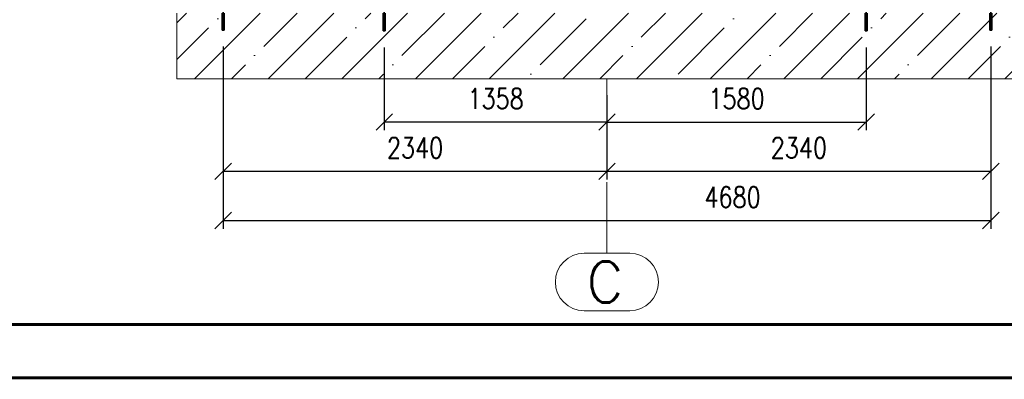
# Paper-space layout 'Layout1' of a CAD drawing. Extents: x -2 to 1083, y -36 to 422.
# Tile 9 of 69: x 249 to 369, y 0 to 44. Entities that reach past the tile are written whole.
import ezdxf
from ezdxf.enums import TextEntityAlignment as Align

# ---------------------------------------------------------------- set-up
doc = ezdxf.new("R2010")
doc.units = 0
for name, pattern in [('ACAD_ISO02W100', [15, 12, -3]), ('ACAD_ISO04W100', [30.5, 24, -3, 0.5, -3]), ('HP_01_CER_B', [8, 5, -1, 1, -1])]:
    doc.linetypes.add(name, pattern=pattern)
doc.layers.get('0').update_dxf_attribs({"linetype": 'CONTINUOUS'})
doc.layers.get('DEFPOINTS').update_dxf_attribs({"color": 132, "linetype": 'CONTINUOUS'})
doc.layers.add('RAMECEK_HP', color=251, linetype='CONTINUOUS')
for name, color, linetype, lineweight in [('SS_1.ET-HALA_TaO-RASTR', 7, 'HP_01_CER_B', 13), ('SS_BETON-ZAKLADY', 9, 'CONTINUOUS', 13), ('SS_KOTVY', 2, 'CONTINUOUS', 35), ('SS_KOTY', 3, 'CONTINUOUS', 25)]:
    doc.layers.add(name, color=color, linetype=linetype, lineweight=lineweight)
doc.styles.add('ROMANS', font='romans.shx', dxfattribs={"width": 0.8})
doc.styles.add('romans.shx', font='romans.shx', dxfattribs={"height": 5})
doc.dimstyles.new('A-1_(2.5)_50AS', dxfattribs={"dimtxt": 2.5, "dimasz": 2, "dimexe": 1, "dimexo": 2, "dimgap": 0, "dimtad": 0, "dimdec": 1, "dimlfac": 50, "dimrnd": 1, "dimtxsty": 'ROMANS', "dimblk1": 'OBLIQUE', "dimblk2": 'OBLIQUE', "dimsah": 1, "dimcen": 2, "dimclrd": 256, "dimclre": 256, "dimclrt": 256, "dimadec": 1, "dimazin": 2, "dimtfac": 0.714286, "dimtdec": 1, "dimtmove": 0, "dimatfit": 3, "dimldrblk": 'OPEN', "dimfxl": 1, "dimtvp": 1.142857, "dimtfill": 1, "dimtolj": 1, "dimlwd": -1, "dimlwe": -1, "dimarcsym": 0})

# ---------------------------------------------------------------- blocks, each defined once
blk = doc.blocks.new('*U6')
at = {"layer": 'RAMECEK_HP', "lineweight": 35, "const_width": 0.35}
for points in [[(0, 420), (0, 0), (891, 0), (891, 420)], [(6.5, 413.5), (6.5, 6.5), (884.5, 6.5), (884.5, 413.5)]]:
    blk.add_lwpolyline(points, close=True, dxfattribs=at)
at = {"layer": 'DEFPOINTS', "style": 'ROMANS', "width": 0.8}
blk.add_attdef('TISK', text='', height=10, dxfattribs=at).set_placement((891, -33), align=Align.RIGHT)
blk = doc.blocks.new('_Oblique')
at = {"color": 0, "linetype": 'ByBlock', "lineweight": -2}
blk.add_line((-0.5, -0.5), (0.5, 0.5), dxfattribs=at)
blk = doc.blocks.new('*D118')
at = {"layer": 'DEFPOINTS', "color": 0, "transparency": 16777216}
for p in [(293.07, 42.29, -97918.8), (320.23, 36.47), (293.07, 31.19)]:
    blk.add_point(p, dxfattribs=at)
at = {"layer": 'SS_KOTY', "transparency": 16777216}
for p, q in [((293.07, 40.29), (293.07, 30.19)), ((320.23, 34.47), (320.23, 30.19)), ((320.23, 31.19), (293.07, 31.19))]:
    blk.add_line(p, q, dxfattribs=at)
at = {"layer": 'SS_KOTY', "transparency": 16777216, "xscale": 2, "yscale": 2, "zscale": 2, "rotation": 180}
blk.add_blockref('_Oblique', (293.07, 31.19), dxfattribs=at)
at = {"layer": 'SS_KOTY', "transparency": 16777216, "xscale": 2, "yscale": 2, "zscale": 2}
blk.add_blockref('_Oblique', (320.23, 31.19), dxfattribs=at)
at = {"layer": 'SS_KOTY', "transparency": 16777216, "insert": (306.65, 34.04), "char_height": 2.5, "attachment_point": 5, "style": 'ROMANS', "bg_fill": 3, "box_fill_scale": 1.1, "bg_fill_color": 256, "bg_fill_true_color": 13158600, "bg_fill_transparency": 0}
blk.add_mtext('\\A1;1358', dxfattribs=at)
blk = doc.blocks.new('_OPEN')
at = {"color": 0, "linetype": 'ByBlock'}
for p, q in [((-1, 0.167), (0, 0)), ((0, 0), (-1, -0.167)), ((0, 0), (-1, 0))]:
    blk.add_line(p, q, dxfattribs=at)
blk = doc.blocks.new('*D119')
at = {"layer": 'DEFPOINTS', "color": 0, "transparency": 16777216}
for p in [(351.83, 42.29, -97918.68), (320.23, 36.47), (351.83, 31.19)]:
    blk.add_point(p, dxfattribs=at)
at = {"layer": 'SS_KOTY', "transparency": 16777216}
for p, q in [((351.83, 40.29), (351.83, 30.19)), ((320.23, 34.47), (320.23, 30.19)), ((320.23, 31.19), (351.83, 31.19))]:
    blk.add_line(p, q, dxfattribs=at)
at = {"layer": 'SS_KOTY', "transparency": 16777216, "xscale": 2, "yscale": 2, "zscale": 2, "rotation": 180}
blk.add_blockref('_Oblique', (320.23, 31.19), dxfattribs=at)
at = {"layer": 'SS_KOTY', "transparency": 16777216, "xscale": 2, "yscale": 2, "zscale": 2}
blk.add_blockref('_Oblique', (351.83, 31.19), dxfattribs=at)
at = {"layer": 'SS_KOTY', "transparency": 16777216, "insert": (336.03, 34.04), "char_height": 2.5, "attachment_point": 5, "style": 'ROMANS', "bg_fill": 3, "box_fill_scale": 1.1, "bg_fill_color": 256, "bg_fill_true_color": 13158600, "bg_fill_transparency": 0}
blk.add_mtext('\\A1;1580', dxfattribs=at)
blk = doc.blocks.new('*D120')
at = {"layer": 'DEFPOINTS', "color": 0, "transparency": 16777216}
for p in [(367.03, 42.39, -97940.28), (320.23, 36.47), (367.03, 25.19)]:
    blk.add_point(p, dxfattribs=at)
at = {"layer": 'SS_KOTY', "transparency": 16777216}
for p, q in [((367.03, 40.39), (367.03, 24.19)), ((320.23, 34.47), (320.23, 24.19)), ((320.23, 25.19), (367.03, 25.19))]:
    blk.add_line(p, q, dxfattribs=at)
at = {"layer": 'SS_KOTY', "transparency": 16777216, "xscale": 2, "yscale": 2, "zscale": 2, "rotation": 180}
blk.add_blockref('_Oblique', (320.23, 25.19), dxfattribs=at)
at = {"layer": 'SS_KOTY', "transparency": 16777216, "xscale": 2, "yscale": 2, "zscale": 2}
blk.add_blockref('_Oblique', (367.03, 25.19), dxfattribs=at)
at = {"layer": 'SS_KOTY', "transparency": 16777216, "insert": (343.63, 28.04), "char_height": 2.5, "attachment_point": 5, "style": 'ROMANS', "bg_fill": 3, "box_fill_scale": 1.1, "bg_fill_color": 256, "bg_fill_true_color": 13158600, "bg_fill_transparency": 0}
blk.add_mtext('\\A1;2340', dxfattribs=at)
blk = doc.blocks.new('*D121')
at = {"layer": 'DEFPOINTS', "color": 0, "transparency": 16777216}
for p in [(273.43, 42.39, -97940.4), (320.23, 36.47), (320.23, 25.19)]:
    blk.add_point(p, dxfattribs=at)
at = {"layer": 'SS_KOTY', "transparency": 16777216}
for p, q in [((273.43, 40.39), (273.43, 24.19)), ((320.23, 34.47), (320.23, 24.19)), ((273.43, 25.19), (320.23, 25.19))]:
    blk.add_line(p, q, dxfattribs=at)
at = {"layer": 'SS_KOTY', "transparency": 16777216, "xscale": 2, "yscale": 2, "zscale": 2, "rotation": 180}
blk.add_blockref('_Oblique', (273.43, 25.19), dxfattribs=at)
at = {"layer": 'SS_KOTY', "transparency": 16777216, "xscale": 2, "yscale": 2, "zscale": 2}
blk.add_blockref('_Oblique', (320.23, 25.19), dxfattribs=at)
at = {"layer": 'SS_KOTY', "transparency": 16777216, "insert": (296.83, 28.04), "char_height": 2.5, "attachment_point": 5, "style": 'ROMANS', "bg_fill": 3, "box_fill_scale": 1.1, "bg_fill_color": 256, "bg_fill_true_color": 13158600, "bg_fill_transparency": 0}
blk.add_mtext('\\A1;2340', dxfattribs=at)
blk = doc.blocks.new('*D122')
at = {"layer": 'DEFPOINTS', "color": 0, "transparency": 16777216}
for p in [(273.43, 42.39, -97940.4), (367.03, 42.39), (367.03, 19.19)]:
    blk.add_point(p, dxfattribs=at)
at = {"layer": 'SS_KOTY', "transparency": 16777216}
for p, q in [((273.43, 40.39), (273.43, 18.19)), ((367.03, 40.39), (367.03, 18.19)), ((273.43, 19.19), (367.03, 19.19))]:
    blk.add_line(p, q, dxfattribs=at)
at = {"layer": 'SS_KOTY', "transparency": 16777216, "xscale": 2, "yscale": 2, "zscale": 2, "rotation": 180}
blk.add_blockref('_Oblique', (273.43, 19.19), dxfattribs=at)
at = {"layer": 'SS_KOTY', "transparency": 16777216, "xscale": 2, "yscale": 2, "zscale": 2}
blk.add_blockref('_Oblique', (367.03, 19.19), dxfattribs=at)
at = {"layer": 'SS_KOTY', "transparency": 16777216, "insert": (335.54, 22.04), "char_height": 2.5, "attachment_point": 5, "style": 'ROMANS', "bg_fill": 3, "box_fill_scale": 1.1, "bg_fill_color": 256, "bg_fill_true_color": 13158600, "bg_fill_transparency": 0}
blk.add_mtext('\\A1;4680', dxfattribs=at)

psp = doc.layouts.get("Layout1")

# ---------------------------------------------------------------- linework, layer by layer
at = {"layer": 'SS_1.ET-HALA_TaO-RASTR', "linetype": 'Continuous', "ltscale": 0.25}
for p, q in [((323.0123, 15.1869), (317.4409, 15.1869)), ((317.4409, 8.1869), (323.0123, 8.1869))]:
    psp.add_line(p, q, dxfattribs=at)
for centre, start, end in [((317.4409, 11.6869), 90, 270), ((323.0123, 11.6869), 270, 90)]:
    psp.add_arc(centre, 3.5, start, end, dxfattribs=at)
at = {"layer": 'SS_BETON-ZAKLADY', "ltscale": 0.25}
psp.add_line((267.8027, 44.4717), (267.8027, 36.4717), dxfattribs=at)

# ---------------------------------------------------------------- block references
at = {"layer": 'RAMECEK_HP'}
psp.add_blockref('*U6', (0, 0), dxfattribs=at)

# ---------------------------------------------------------------- texts
at = {"layer": 'SS_1.ET-HALA_TaO-RASTR', "color": 7, "style": 'romans.shx'}
psp.add_text('C', height=5, dxfattribs=at).set_placement((317.7346, 9.1869))

# ---------------------------------------------------------------- next in the draw order: dimensions: what is measured, and where the dimension line sits
at = {"layer": 'SS_KOTY'}
dim = psp.add_linear_dim(base=(293.0666, 31.1869), p1=(320.2266, 36.4717), p2=(293.0666, 42.2917, -97918.8), dimstyle='A-1_(2.5)_50AS', dxfattribs=at)
dim.commit()
dim.dimension.update_dxf_attribs({"geometry": '*D118', "text_midpoint": (306.6466, 34.0441)})

# ---------------------------------------------------------------- next in the draw order: dimensions: what is measured, and where the dimension line sits
dim = psp.add_linear_dim(base=(351.8266, 31.1869), p1=(320.2266, 36.4717), p2=(351.8266, 42.2917, -97918.68), dimstyle='A-1_(2.5)_50AS', dxfattribs=at)
dim.commit()
dim.dimension.update_dxf_attribs({"geometry": '*D119', "text_midpoint": (336.0266, 34.0441)})

# ---------------------------------------------------------------- next in the draw order: dimensions: what is measured, and where the dimension line sits
dim = psp.add_linear_dim(base=(367.0266, 25.1869), p1=(320.2266, 36.4717), p2=(367.0266, 42.3917, -97940.28), dimstyle='A-1_(2.5)_50AS', dxfattribs=at)
dim.commit()
dim.dimension.update_dxf_attribs({"geometry": '*D120', "text_midpoint": (343.6266, 28.0441)})

# ---------------------------------------------------------------- next in the draw order: dimensions: what is measured, and where the dimension line sits
dim = psp.add_linear_dim(base=(320.2266, 25.1869), p1=(273.4266, 42.3917, -97940.4), p2=(320.2266, 36.4717), dimstyle='A-1_(2.5)_50AS', dxfattribs=at)
dim.commit()
dim.dimension.update_dxf_attribs({"geometry": '*D121', "text_midpoint": (296.8266, 28.0441)})

# ---------------------------------------------------------------- next in the draw order: dimensions: what is measured, and where the dimension line sits
dim = psp.add_linear_dim(base=(367.0266, 19.1869), p1=(273.4266, 42.3917, -97940.4), p2=(367.0266, 42.3917), dimstyle='A-1_(2.5)_50AS', dxfattribs=at)
dim.commit()
dim.dimension.update_dxf_attribs({"geometry": '*D122', "text_midpoint": (335.5421, 19.1869), "dimtype": 160})

# ---------------------------------------------------------------- next in the draw order: hatches: boundary and pattern name
at = {"layer": 'SS_BETON-ZAKLADY'}
h = psp.add_hatch(dxfattribs=at)
h.set_pattern_fill('ANSI35', color=256, style=0)
h.paths.add_polyline_path([(372.5505, 36.4717), (372.5505, 44.4717), (267.8027, 44.4717), (267.8027, 36.4717)], flags=0)

# ---------------------------------------------------------------- next in the draw order: linework, layer by layer
at = {"layer": 'SS_1.ET-HALA_TaO-RASTR', "linetype": 'ACAD_ISO04W100', "ltscale": 0.25}
for p, q in [((320.2266, 36.4717), (320.2266, 31.4717)), ((320.2266, 31.4717), (320.2266, 20.1869)), ((320.2266, 20.1869), (320.2266, 15.1869))]:
    psp.add_line(p, q, dxfattribs=at)
at = {"layer": 'SS_BETON-ZAKLADY', "ltscale": 0.25}
psp.add_line((267.8027, 36.4717), (372.5505, 36.4717), dxfattribs=at)
at = {"layer": 'SS_KOTVY', "color": 3, "linetype": 'ACAD_ISO02W100', "ltscale": 0.25}
for p, q in [((273.3066, 44.4717), (273.3066, 42.3917)), ((273.5466, 42.3917), (273.5466, 44.4717)), ((292.9466, 44.4717), (292.9466, 42.2917)), ((293.1866, 42.2917), (293.1866, 44.4717)), ((351.7066, 44.4717), (351.7066, 42.2917)), ((351.9466, 42.2917), (351.9466, 44.4717)), ((366.9066, 44.4717), (366.9066, 42.3917)), ((367.1466, 42.3917), (367.1466, 44.4717)), ((273.3066, 42.3917), (273.3089, 42.3917)), ((273.3089, 42.3917), (273.3157, 42.3917)), ((273.3157, 42.3917), (273.3268, 42.3917)), ((273.3268, 42.3917), (273.3418, 42.3917)), ((273.3418, 42.3917), (273.3599, 42.3917)), ((273.3599, 42.3917), (273.3807, 42.3917)), ((273.3807, 42.3917), (273.4032, 42.3917)), ((273.4032, 42.3917), (273.4266, 42.3917)), ((273.4266, 42.3917), (273.45, 42.3917)), ((273.45, 42.3917), (273.4725, 42.3917)), ((273.4725, 42.3917), (273.4933, 42.3917)), ((273.4933, 42.3917), (273.5115, 42.3917)), ((273.5115, 42.3917), (273.5264, 42.3917)), ((273.5264, 42.3917), (273.5375, 42.3917)), ((273.5375, 42.3917), (273.5443, 42.3917)), ((273.5443, 42.3917), (273.5466, 42.3917)), ((292.9466, 42.2917), (292.9489, 42.2917)), ((292.9489, 42.2917), (292.9557, 42.2917)), ((292.9557, 42.2917), (292.9668, 42.2917)), ((292.9668, 42.2917), (292.9818, 42.2917)), ((292.9818, 42.2917), (292.9999, 42.2917)), ((292.9999, 42.2917), (293.0207, 42.2917)), ((293.0207, 42.2917), (293.0432, 42.2917)), ((293.0432, 42.2917), (293.0666, 42.2917)), ((293.0666, 42.2917), (293.09, 42.2917)), ((293.09, 42.2917), (293.1125, 42.2917)), ((293.1125, 42.2917), (293.1333, 42.2917)), ((293.1333, 42.2917), (293.1515, 42.2917)), ((293.1515, 42.2917), (293.1664, 42.2917)), ((293.1664, 42.2917), (293.1775, 42.2917)), ((293.1775, 42.2917), (293.1843, 42.2917)), ((293.1843, 42.2917), (293.1866, 42.2917)), ((351.7066, 42.2917), (351.7089, 42.2917)), ((351.7089, 42.2917), (351.7157, 42.2917)), ((351.7157, 42.2917), (351.7268, 42.2917)), ((351.7268, 42.2917), (351.7418, 42.2917)), ((351.7418, 42.2917), (351.7599, 42.2917)), ((351.7599, 42.2917), (351.7807, 42.2917)), ((351.7807, 42.2917), (351.8032, 42.2917)), ((351.8032, 42.2917), (351.8266, 42.2917)), ((351.8266, 42.2917), (351.85, 42.2917)), ((351.85, 42.2917), (351.8725, 42.2917)), ((351.8725, 42.2917), (351.8933, 42.2917)), ((351.8933, 42.2917), (351.9115, 42.2917)), ((351.9115, 42.2917), (351.9264, 42.2917)), ((351.9264, 42.2917), (351.9375, 42.2917)), ((351.9375, 42.2917), (351.9443, 42.2917)), ((351.9443, 42.2917), (351.9466, 42.2917)), ((366.9066, 42.3917), (366.9089, 42.3917)), ((366.9089, 42.3917), (366.9157, 42.3917)), ((366.9157, 42.3917), (366.9268, 42.3917)), ((366.9268, 42.3917), (366.9418, 42.3917)), ((366.9418, 42.3917), (366.9599, 42.3917)), ((366.9599, 42.3917), (366.9807, 42.3917)), ((366.9807, 42.3917), (367.0032, 42.3917)), ((367.0032, 42.3917), (367.0266, 42.3917)), ((367.0266, 42.3917), (367.05, 42.3917)), ((367.05, 42.3917), (367.0725, 42.3917)), ((367.0725, 42.3917), (367.0933, 42.3917)), ((367.0933, 42.3917), (367.1115, 42.3917)), ((367.1115, 42.3917), (367.1264, 42.3917)), ((367.1264, 42.3917), (367.1375, 42.3917)), ((367.1375, 42.3917), (367.1443, 42.3917)), ((367.1443, 42.3917), (367.1466, 42.3917))]:
    psp.add_line(p, q, dxfattribs=at)
at = {"layer": 'SS_KOTVY', "color": 7, "linetype": 'ACAD_ISO04W100', "ltscale": 0.25}
for p, q in [((273.4266, 45.5917), (273.4266, 42.3917)), ((273.4266, 45.5917), (273.4266, 42.3917)), ((293.0666, 45.4917), (293.0666, 42.2917)), ((351.8266, 45.4917), (351.8266, 42.2917)), ((367.0266, 45.5917), (367.0266, 42.3917)), ((367.0266, 45.5917), (367.0266, 42.3917))]:
    psp.add_line(p, q, dxfattribs=at)

doc.saveas('drawing.dxf')
